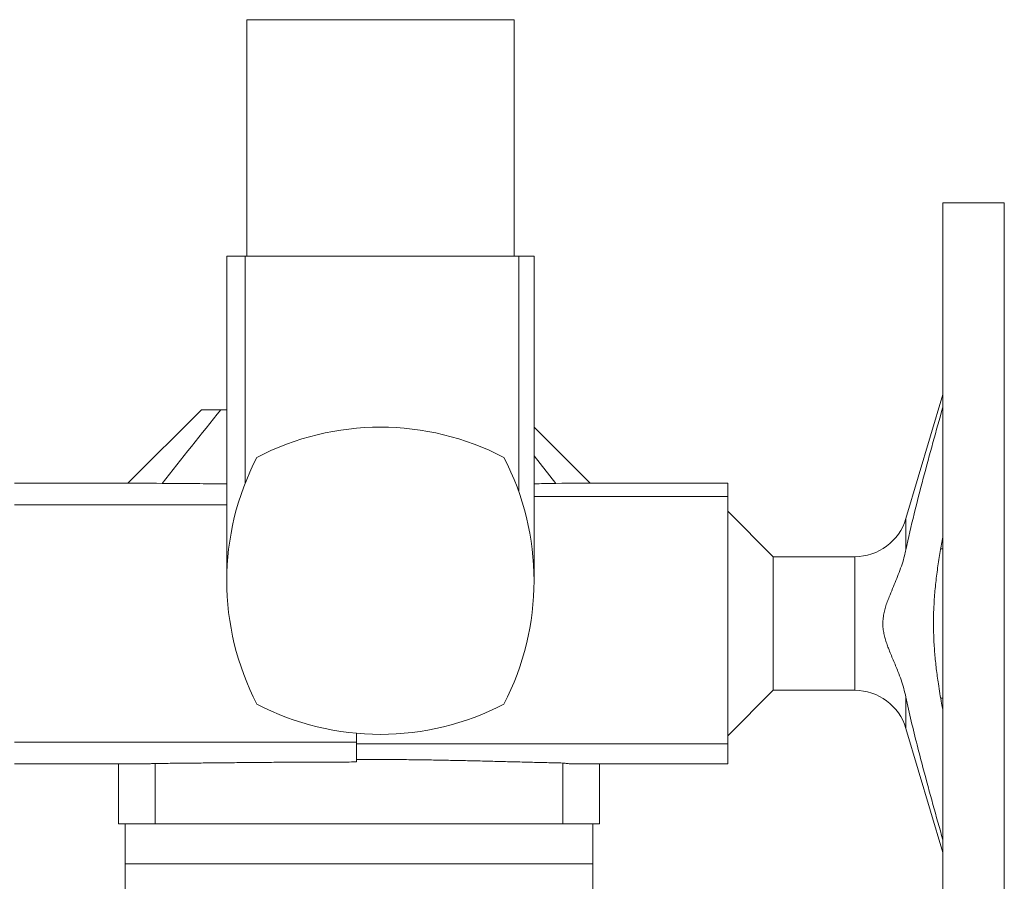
# Model space of a CAD drawing. Header units: millimetres. Extents: x -820 to 640, y -6 to 1867.
# Tile 7 of 11: x -562 to -194, y 1545 to 1867. Entities that reach past the tile are written whole.
import ezdxf

# ---------------------------------------------------------------- set-up
doc = ezdxf.new("R2010")
doc.units = ezdxf.units.MM

msp = doc.modelspace()

# ---------------------------------------------------------------- linework, layer by layer
at = {"color": 7, "linetype": 'Continuous', "lineweight": 15}
for p, q in [((-477.28, 1867.23), (-477.28, 1778.73)), ((-477.28, 1867.23), (-377.28, 1867.23)), ((-377.28, 1778.73), (-377.28, 1867.23)), ((-193.78, 1798.73), (-216.78, 1798.73)), ((-216.78, 1798.73), (-216.78, 1483.73)), ((-193.78, 1798.73), (-193.78, 1483.73)), ((-484.78, 1778.73), (-484.78, 1657.23)), ((-484.78, 1778.73), (-477.94, 1778.73)), ((-477.94, 1778.73), (-375.48, 1778.73)), ((-477.94, 1778.73), (-477.94, 1693.59)), ((-375.48, 1778.73), (-375.48, 1690.51)), ((-375.48, 1778.73), (-369.78, 1778.73)), ((-369.78, 1657.23), (-369.78, 1778.73)), ((-216.78, 1726.92), (-230.61, 1680.52)), ((-494.28, 1721.23), (-521.78, 1693.73)), ((-494.28, 1721.23), (-487.05, 1721.23)), ((-487.05, 1721.23), (-484.78, 1721.23)), ((-348.78, 1693.73), (-369.78, 1714.73)), ((-361.6, 1693.64), (-369.78, 1704.04)), ((-511.14, 1693.73), (-564.28, 1693.73)), ((-508.93, 1693.68), (-511.14, 1693.72)), ((-359.41, 1693.72), (-361.6, 1693.64)), ((-297.28, 1693.73), (-359.41, 1693.73)), ((-297.28, 1688.73), (-297.28, 1693.73)), ((-297.28, 1688.73), (-369.78, 1688.73)), ((-297.28, 1596.2), (-297.28, 1688.73)), ((-564.28, 1685.65), (-484.78, 1685.65)), ((-280.28, 1666.23), (-297.28, 1683.23)), ((-249.78, 1666.23), (-280.28, 1666.23)), ((-280.28, 1641.23), (-280.28, 1666.23)), ((-216.78, 1669.23), (-217.58, 1669.23)), ((-280.28, 1616.23), (-280.28, 1641.23)), ((-297.28, 1599.23), (-280.28, 1616.23)), ((-280.28, 1616.23), (-249.78, 1616.23)), ((-217.55, 1613.23), (-216.78, 1613.23)), ((-436.28, 1596.82), (-436.28, 1600.14)), ((-230.61, 1601.95), (-216.78, 1555.54)), ((-564.28, 1596.82), (-436.28, 1596.82)), ((-436.28, 1589.39), (-436.28, 1596.82)), ((-297.28, 1596.2), (-436.28, 1596.2)), ((-297.28, 1588.73), (-297.28, 1596.2)), ((-564.28, 1588.73), (-514.83, 1588.73)), ((-525.28, 1588.73), (-525.28, 1566.23)), ((-511.61, 1588.84), (-511.61, 1566.23)), ((-358.95, 1589), (-358.95, 1566.23)), ((-355.74, 1588.73), (-297.28, 1588.73)), ((-345.28, 1566.23), (-345.28, 1588.73)), ((-525.28, 1566.23), (-511.61, 1566.23)), ((-522.78, 1566.23), (-522.78, 1551.23)), ((-511.61, 1566.23), (-358.95, 1566.23)), ((-358.95, 1566.23), (-345.28, 1566.23)), ((-347.78, 1551.23), (-347.78, 1566.23)), ((-522.78, 1551.23), (-522.78, 1538.23)), ((-347.78, 1538.23), (-347.78, 1551.23))]:
    msp.add_line(p, q, dxfattribs=at)
at = {"color": 8, "linetype": 'Continuous', "lineweight": 0}
for p, q in [((-230.61, 1680.52), (-230.61, 1668.79)), ((-249.78, 1666.23), (-249.78, 1616.23)), ((-230.61, 1613.68), (-230.61, 1601.95)), ((-347.78, 1551.23), (-522.78, 1551.23))]:
    msp.add_line(p, q, dxfattribs=at)
at = {"color": 7, "linetype": 'Continuous', "lineweight": 15}
for centre, radius, start, end in [((-427.28, 1614.73), 100, 62.4889, 117.5111), ((-384.78, 1657.23), 100, 152.4889, 207.5111), ((-469.78, 1657.23), 100, 332.4889, 27.5111), ((-249.78, 1686.23), 20, 270, 343.4), ((-249.78, 1596.23), 20, 16.6, 90), ((-427.28, 1699.73), 100, 242.4889, 297.5111)]:
    msp.add_arc(centre, radius, start, end, dxfattribs=at)
msp.add_open_spline([(-508.93, 1693.68), (-501.69, 1702.95), (-494.4, 1712.15), (-487.05, 1721.23)], degree=3, dxfattribs=at)
for points, knots in [([(-230.61, 1668.79), (-229.67, 1673.3), (-228.62, 1677.78), (-226.42, 1686.71), (-225.27, 1691.16), (-222.91, 1700.05), (-221.71, 1704.49), (-219.27, 1713.36), (-218.03, 1717.79), (-216.78, 1722.22)], [0, 0, 0, 0, 0.25, 0.25, 0.5, 0.5, 0.75, 0.75, 1, 1, 1, 1]), ([(-484.78, 1693.49), (-486, 1693.5), (-488.94, 1693.52), (-493.6, 1693.56), (-498.74, 1693.61), (-503.86, 1693.64), (-507.24, 1693.67), (-508.93, 1693.68)], [0, 0, 0, 0, 0.148576, 0.360561, 0.573696, 0.786863, 1, 1, 1, 1]), ([(-361.6, 1693.64), (-363.98, 1693.61), (-366.69, 1693.58), (-369.44, 1693.54), (-369.78, 1693.54)], [0, 0, 0, 0, 0.87473, 1, 1, 1, 1]), ([(-220.29, 1641.23), (-220.28, 1642.62), (-220.25, 1645.4), (-220.01, 1650.26), (-219.54, 1655.81), (-218.76, 1662.04), (-217.84, 1667.96), (-217.12, 1671.79), (-216.78, 1673.57)], [0, 0, 0, 0, 0.127972, 0.255947, 0.448286, 0.640726, 0.833332, 1, 1, 1, 1]), ([(-230.61, 1613.68), (-230.87, 1614.76), (-231.37, 1616.93), (-232.39, 1620.11), (-233.71, 1623.67), (-235.36, 1627.59), (-236.83, 1631.07), (-237.81, 1633.74), (-238.39, 1635.57), (-238.86, 1637.44), (-239.17, 1639.33), (-239.29, 1641.28), (-239.15, 1643.29), (-238.8, 1645.33), (-238.27, 1647.33), (-237.61, 1649.3), (-236.72, 1651.61), (-235.62, 1654.27), (-234.36, 1657.31), (-233.14, 1660.35), (-232.03, 1663.44), (-231.18, 1666.26), (-230.78, 1668.06), (-230.61, 1668.79)], [0, 0, 0, 0, 0.057504, 0.115082, 0.172639, 0.253805, 0.334968, 0.367974, 0.401145, 0.434257, 0.4672, 0.500014, 0.535422, 0.57098, 0.60675, 0.642602, 0.678258, 0.734845, 0.791495, 0.848102, 0.90461, 0.961078, 1, 1, 1, 1]), ([(-216.78, 1609.02), (-216.93, 1609.79), (-217.57, 1613), (-218.4, 1618.08), (-219.26, 1624.28), (-219.83, 1629.92), (-220.22, 1635.57), (-220.27, 1639.35), (-220.29, 1641.23)], [0, 0, 0, 0, 0.072884, 0.301833, 0.476349, 0.650981, 0.825558, 1, 1, 1, 1]), ([(-216.78, 1560.25), (-218.02, 1564.67), (-220.51, 1573.53), (-223.71, 1585.37), (-226.43, 1595.75), (-228.65, 1604.68), (-229.96, 1610.68), (-230.61, 1613.68)], [0, 0, 0, 0, 0.249911, 0.499818, 0.666554, 0.833291, 1, 1, 1, 1]), ([(-514.83, 1588.73), (-514.34, 1588.74), (-513.32, 1588.75), (-512.2, 1588.81), (-511.61, 1588.84)], [0, 0, 0, 0, 0.482257, 1, 1, 1, 1]), ([(-511.61, 1588.84), (-509.45, 1588.86), (-505.13, 1588.9), (-498.56, 1588.97), (-491.92, 1589.04), (-485.24, 1589.11), (-478.44, 1589.17), (-471.55, 1589.23), (-464.56, 1589.29), (-457.54, 1589.33), (-450.49, 1589.37), (-443.41, 1589.39), (-438.67, 1589.39), (-436.28, 1589.39)], [0, 0, 0, 0, 0.089509, 0.179083, 0.26868, 0.358254, 0.447763, 0.539564, 0.631437, 0.723334, 0.815206, 0.907008, 1, 1, 1, 1]), ([(-358.95, 1589), (-360.97, 1589.05), (-365.02, 1589.14), (-371.17, 1589.29), (-377.37, 1589.45), (-383.62, 1589.61), (-389.91, 1589.77), (-396.25, 1589.91), (-402.62, 1590.04), (-409.14, 1590.16), (-415.81, 1590.25), (-422.62, 1590.32), (-429.45, 1590.37), (-434, 1590.37), (-436.28, 1590.37)], [0, 0, 0, 0, 0.081724, 0.163484, 0.245244, 0.326968, 0.408693, 0.490453, 0.572212, 0.653937, 0.740431, 0.826969, 0.913506, 1, 1, 1, 1]), ([(-355.74, 1588.74), (-355.8, 1588.74), (-356.31, 1588.72), (-357.37, 1588.79), (-358.42, 1588.93), (-358.95, 1589)], [0, 0, 0, 0, 0.06047, 0.530297, 1, 1, 1, 1])]:
    msp.add_open_spline(points, degree=3, knots=knots, dxfattribs=at)

doc.saveas('drawing.dxf')
